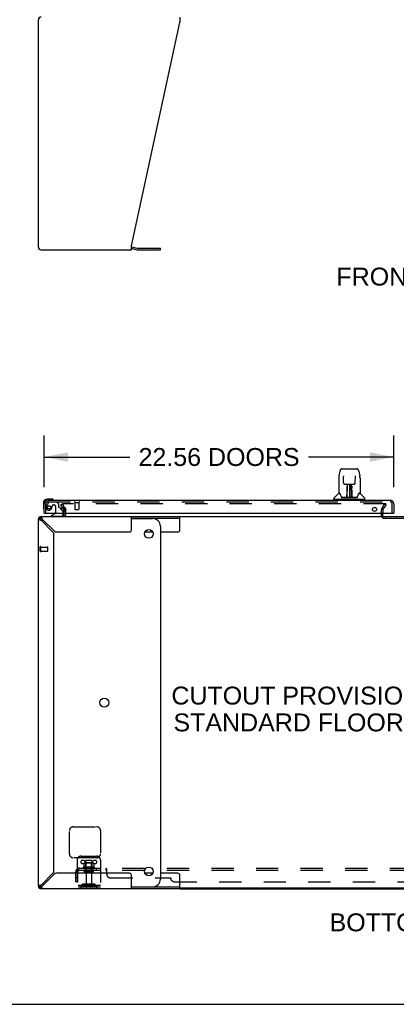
# Model space of a CAD drawing. Header units: inches. Extents: x 0 to 262, y 0 to 169.
# Tile 2 of 78: x 58 to 82, y 0 to 63. Entities that reach past the tile are written whole.
import ezdxf

# ---------------------------------------------------------------- set-up
doc = ezdxf.new("R2010")
doc.units = ezdxf.units.IN
doc.header["$LTSCALE"] = 14.384615
doc.header["$MEASUREMENT"] = 0
doc.linetypes.add('HIDDEN', pattern=[0.2, 0.1, -0.1])
doc.layers.get('0').update_dxf_attribs({"linetype": 'CONTINUOUS'})
for name, color, linetype in [('DEFAULT_2', 8, 'HIDDEN'), ('DIMENSIONS', 7, 'CONTINUOUS'), ('SECONDARY_DOOR_ASSEMBLY', 7, 'CONTINUOUS'), ('SUBPANEL', 7, 'CONTINUOUS')]:
    doc.layers.add(name, color=color, linetype=linetype)
doc.styles.get("Standard").update_dxf_attribs({"font": 'arial.ttf'})
doc.dimstyles.new('DIMSTYLE_1', dxfattribs={"dimtxt": 1.153846, "dimasz": 1.538462, "dimexe": 0.09, "dimexo": 0.07, "dimgap": 0.0375, "dimtad": 0, "dimtih": 1, "dimtoh": 1, "dimzin": 4, "dimdsep": 46, "dimtxsty": 'Standard', "dimblk": '_FILLED', "dimblk1": '_FILLED', "dimblk2": '_FILLED', "dimcen": 0.09, "dimadec": 3, "dimazin": 1, "dimtfac": 1, "dimtdec": 3, "dimtofl": 0, "dimtmove": 0, "dimatfit": 3, "dimldrblk": '_FILLED', "dimfxl": 0, "dimtolj": 1, "dimtzin": 4, "dimarcsym": 0})

# ---------------------------------------------------------------- blocks, each defined once
blk = doc.blocks.new('_FILLED')
at = {"color": 0, "linetype": 'ByBlock'}
blk.add_solid([(0, 0), (-1, 0.2), (-1, -0.2)], dxfattribs=at)
blk = doc.blocks.new('*D2')
at = {"layer": 'DIMENSIONS', "color": 2, "linetype": 'Continuous'}
for p, q in [((59.137, 33.331), (59.137, 36.661)), ((81.699, 33.331), (81.699, 36.661)), ((59.137, 35.276), (64.651, 35.276)), ((81.699, 35.276), (76.185, 35.276))]:
    blk.add_line(p, q, dxfattribs=at)
at = {"layer": 'DIMENSIONS', "color": 2, "linetype": 'Continuous', "xscale": 1.5384615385, "yscale": 1.5384615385, "zscale": 1.5384615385, "rotation": 180}
blk.add_blockref('_FILLED', (59.137, 35.276), dxfattribs=at)
at = {"layer": 'DIMENSIONS', "color": 2, "linetype": 'Continuous', "xscale": 1.5384615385, "yscale": 1.5384615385, "zscale": 1.5384615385}
blk.add_blockref('_FILLED', (81.699, 35.276), dxfattribs=at)
at = {"layer": 'DIMENSIONS', "color": 2, "linetype": 'Continuous', "insert": (70.418, 35.853), "char_height": 1.15385, "width": 10.38033, "attachment_point": 2, "line_spacing_factor": 0.9}
blk.add_mtext('22.56 DOORS', dxfattribs=at)

msp = doc.modelspace()

# ---------------------------------------------------------------- linework, layer by layer
at = {"color": 3, "linetype": 'Continuous'}
for p, q in [((67.885, 63.629), (67.885, 63.289)), ((58.762, 48.796), (58.762, 63.463)), ((64.762, 48.878), (67.885, 63.289)), ((64.762, 48.629), (64.762, 48.878)), ((58.928, 48.629), (64.762, 48.629)), ((64.779, 48.832), (65.128, 48.738)), ((65.144, 48.736), (66.63, 48.736)), ((60.318, 32.011), (60.403, 31.864)), ((60.408, 31.847), (60.408, 31.765)), ((58.762, 7.609), (58.762, 31.276)), ((58.836, 31.229), (58.864, 31.219)), ((58.864, 31.219), (58.896, 31.21)), ((58.896, 31.21), (58.928, 31.2)), ((58.928, 31.443), (67.885, 31.443)), ((58.928, 31.2), (59.697, 30.431)), ((59.004, 31.276), (58.995, 31.309)), ((59.773, 30.507), (59.004, 31.276)), ((60.408, 31.647), (60.408, 31.528)), ((64.762, 30.568), (64.762, 31.443)), ((59.762, 8.61), (59.762, 30.275)), ((59.929, 30.443), (64.637, 30.443)), ((59.697, 8.454), (58.928, 7.685)), ((59.004, 7.609), (59.773, 8.378)), ((64.637, 8.443), (59.929, 8.443)), ((64.762, 7.443), (64.762, 8.318)), ((58.928, 7.685), (58.896, 7.676)), ((67.885, 7.443), (58.928, 7.443)), ((58.976, 7.517), (58.985, 7.546)), ((58.985, 7.546), (58.995, 7.577)), ((58.995, 7.577), (59.004, 7.609)), ((67.885, 7.443), (98.638, 7.443))]:
    msp.add_line(p, q, dxfattribs=at)
at = {"color": 7, "linetype": 'Continuous'}
for p, q in [((64.762, 48.729), (65.101, 48.638)), ((65.144, 48.632), (66.63, 48.632)), ((66.63, 48.632), (66.63, 48.736)), ((60.493, 31.864), (60.397, 32.029)), ((60.505, 31.853), (60.51, 31.848)), ((58.866, 31.276), (58.762, 31.276)), ((58.81, 31.394), (58.884, 31.32)), ((58.928, 31.443), (58.928, 31.339)), ((64.762, 31.339), (67.885, 31.339)), ((64.762, 31.318), (66.13, 31.318)), ((67.885, 30.568), (67.885, 31.443)), ((67.885, 31.443), (98.638, 31.443)), ((80.991, 31.495), (80.991, 31.647)), ((80.991, 31.443), (80.991, 31.453)), ((66.63, 30.818), (66.63, 8.068)), ((65.628, 30.443), (66.132, 30.443)), ((66.63, 30.443), (67.76, 30.443)), ((66.132, 8.443), (65.628, 8.443)), ((67.76, 8.443), (66.63, 8.443)), ((67.885, 7.443), (67.885, 8.318)), ((58.762, 7.609), (58.866, 7.609)), ((58.81, 7.491), (58.884, 7.565)), ((58.928, 7.547), (58.928, 7.443)), ((64.762, 7.568), (66.13, 7.568)), ((67.885, 7.547), (64.762, 7.547)), ((98.638, 7.495), (67.885, 7.495)), ((0, 0), (261.538, 0))]:
    msp.add_line(p, q, dxfattribs=at)
for points in [[(60.493, 31.864), (60.496, 31.861), (60.499, 31.858), (60.502, 31.856), (60.505, 31.853)], [(58.866, 31.276), (58.867, 31.267), (58.87, 31.257)], [(58.87, 31.257), (58.876, 31.248), (58.884, 31.238)], [(58.884, 31.238), (58.893, 31.229), (58.904, 31.219), (58.916, 31.21), (58.928, 31.2)], [(58.947, 31.334), (58.938, 31.338), (58.928, 31.339)], [(59.004, 31.276), (58.995, 31.288), (58.985, 31.3), (58.976, 31.311), (58.966, 31.32), (58.957, 31.328), (58.947, 31.334)], [(58.87, 7.628), (58.867, 7.619), (58.866, 7.609)], [(58.928, 7.685), (58.916, 7.676), (58.904, 7.666), (58.893, 7.657), (58.884, 7.647), (58.876, 7.638), (58.87, 7.628)], [(58.928, 7.547), (58.938, 7.548), (58.947, 7.551)], [(58.947, 7.551), (58.957, 7.557), (58.966, 7.565)], [(58.966, 7.565), (58.976, 7.575), (58.985, 7.585), (58.995, 7.597), (59.004, 7.609)]]:
    msp.add_lwpolyline(points, dxfattribs=at)
at = {"color": 3, "linetype": 'Continuous'}
for points in [[(58.762, 31.276), (58.765, 31.267), (58.774, 31.257), (58.79, 31.248), (58.81, 31.238), (58.836, 31.229)], [(58.976, 31.369), (58.966, 31.394), (58.957, 31.415), (58.947, 31.43), (58.938, 31.44), (58.928, 31.443)], [(58.995, 31.309), (58.985, 31.34), (58.976, 31.369)], [(58.836, 7.657), (58.81, 7.647), (58.79, 7.638), (58.774, 7.628), (58.765, 7.619), (58.762, 7.609)], [(58.896, 7.676), (58.864, 7.666), (58.836, 7.657)], [(58.928, 7.443), (58.938, 7.446), (58.947, 7.455), (58.957, 7.471), (58.966, 7.491), (58.976, 7.517)]]:
    msp.add_lwpolyline(points, dxfattribs=at)
at = {"color": 7, "linetype": 'Continuous'}
for centre in [(65.88, 30.318), (63.013, 19.443), (65.88, 8.568)]:
    msp.add_circle(centre, 0.281, dxfattribs=at)
at = {"color": 3, "linetype": 'Continuous'}
for centre, radius, start, end in [((58.928, 63.463), 0.167, 90, 180), ((58.928, 48.796), 0.167, 180, 270), ((64.736, 48.671), 0.167, 75, 81.03902), ((65.144, 48.798), 0.0625, 255, 270), ((60.375, 31.847), 0.033, 0, 30), ((58.928, 31.276), 0.167, 90, 180), ((60.323, 31.528), 0.085, 270, 360), ((81.041, 31.493), 0.05, 189.97403, 260.02597), ((59.929, 30.663), 0.22, 225, 270), ((64.637, 30.568), 0.125, 270, 360), ((59.542, 30.275), 0.22, 0, 45), ((59.542, 8.61), 0.22, 315, 360), ((59.929, 8.223), 0.22, 90, 135), ((64.637, 8.318), 0.125, 0, 90), ((58.928, 7.609), 0.167, 180, 270)]:
    msp.add_arc(centre, radius, start, end, dxfattribs=at)
at = {"color": 7, "linetype": 'Continuous'}
for centre, radius, start, end in [((65.144, 48.798), 0.167, 255, 270), ((58.928, 31.276), 0.0625, 90, 180), ((59.388, 30.818), 0.5, 128.93779, 141.30402), ((66.13, 30.818), 0.5, 0, 90), ((81.041, 31.493), 0.05, 180, 189.97403), ((81.021, 31.473), 0.03, 198, 270), ((81.041, 31.493), 0.05, 260.02597, 270), ((67.76, 30.568), 0.125, 270, 360), ((67.76, 8.318), 0.125, 0, 90), ((59.388, 8.068), 0.5, 218.69598, 231.06221), ((66.13, 8.068), 0.5, 270, 360), ((58.928, 7.609), 0.0625, 180, 270)]:
    msp.add_arc(centre, radius, start, end, dxfattribs=at)
at = {"layer": 'DEFAULT_2', "color": 8, "linetype": 'HIDDEN'}
for p, q in [((60.207, 32.203), (60.297, 32.255)), ((60.318, 32.011), (60.207, 32.203)), ((60.297, 32.255), (60.493, 31.916)), ((60.311, 32.23), (60.493, 31.916)), ((81.168, 32.255), (60.329, 32.255)), ((60.408, 31.765), (60.408, 31.647)), ((60.512, 31.847), (60.512, 31.528)), ((80.887, 31.847), (80.887, 31.493)), ((80.905, 31.916), (81.101, 32.255)), ((80.991, 31.847), (80.991, 31.647)), ((80.995, 31.864), (81.191, 32.203)), ((81.101, 32.255), (81.191, 32.203)), ((81.168, 32.255), (81.17, 32.255)), ((81.17, 32.255), (81.171, 32.255)), ((81.171, 32.255), (81.173, 32.255)), ((81.183, 32.19), (81.183, 32.242)), ((81.183, 32.19), (81.183, 32.242)), ((80.991, 31.495), (80.991, 31.493)), ((81.041, 31.339), (84.233, 31.339)), ((58.866, 29.197), (58.866, 29.481)), ((58.909, 29.197), (58.909, 29.481)), ((58.909, 29.463), (59.356, 29.463)), ((58.909, 29.215), (59.356, 29.215)), ((59.366, 29.225), (59.366, 29.453)), ((61.012, 11.443), (62.512, 11.443)), ((60.762, 9.693), (60.762, 11.193)), ((62.762, 11.193), (62.762, 9.693)), ((61.512, 9.547), (62.512, 9.547)), ((62.512, 9.443), (61.012, 9.443)), ((61.262, 9.297), (61.262, 7.547)), ((61.693, 9.086), (61.693, 8.868)), ((62.267, 9.108), (61.756, 9.108)), ((61.828, 9.088), (61.808, 9.108)), ((61.824, 9.242), (61.824, 8.647)), ((61.828, 8.792), (61.828, 9.088)), ((62.195, 9.088), (61.828, 9.088)), ((62.169, 9.272), (61.854, 9.272)), ((62.195, 9.088), (62.215, 9.108)), ((62.195, 8.792), (62.195, 9.088)), ((62.199, 9.242), (62.199, 8.647)), ((62.33, 9.086), (62.33, 8.868)), ((62.762, 9.297), (62.762, 7.547)), ((62.367, 8.842), (61.656, 8.842)), ((61.677, 8.772), (62.346, 8.772)), ((62.269, 8.647), (61.754, 8.647)), ((62.269, 8.537), (61.754, 8.537)), ((61.828, 8.792), (61.808, 8.772)), ((62.195, 8.792), (61.828, 8.792)), ((61.847, 8.474), (61.847, 7.577)), ((62.177, 8.474), (62.177, 7.577)), ((62.195, 8.792), (62.215, 8.772)), ((62.762, 7.651), (61.262, 7.651)), ((61.604, 7.719), (61.536, 7.67)), ((61.665, 7.635), (61.597, 7.586)), ((62.352, 7.741), (61.671, 7.741)), ((62.352, 7.637), (61.671, 7.637)), ((61.837, 7.741), (61.837, 7.637)), ((62.187, 7.741), (62.187, 7.637)), ((62.358, 7.635), (62.426, 7.586)), ((62.419, 7.719), (62.487, 7.67)), ((62.762, 7.547), (61.262, 7.547))]:
    msp.add_line(p, q, dxfattribs=at)
for points in [[(60.329, 32.255), (60.327, 32.255), (60.325, 32.255), (60.323, 32.254), (60.321, 32.254), (60.319, 32.253), (60.318, 32.252), (60.316, 32.251), (60.315, 32.25), (60.313, 32.249), (60.312, 32.247), (60.311, 32.246), (60.31, 32.244), (60.31, 32.242), (60.309, 32.24), (60.309, 32.239), (60.309, 32.238)], [(60.309, 32.238), (60.309, 32.237), (60.309, 32.235), (60.31, 32.234), (60.31, 32.232), (60.311, 32.23)], [(81.183, 32.242), (81.183, 32.244), (81.183, 32.245), (81.182, 32.246), (81.182, 32.248), (81.181, 32.249), (81.18, 32.25), (81.179, 32.251), (81.178, 32.252), (81.176, 32.253), (81.175, 32.254), (81.173, 32.255)], [(81.173, 32.255), (81.175, 32.254), (81.176, 32.253), (81.177, 32.252), (81.179, 32.251), (81.18, 32.25), (81.181, 32.249), (81.182, 32.248), (81.182, 32.246), (81.183, 32.245), (81.183, 32.244), (81.183, 32.242)], [(81.183, 32.242), (81.183, 32.242), (81.183, 32.241), (81.183, 32.239), (81.182, 32.238), (81.181, 32.236)], [(81.182, 32.236), (81.182, 32.238), (81.183, 32.239), (81.183, 32.241), (81.183, 32.242), (81.183, 32.242)], [(61.699, 9.096), (61.697, 9.095), (61.696, 9.094), (61.695, 9.093), (61.694, 9.091), (61.693, 9.09), (61.693, 9.088), (61.693, 9.086)], [(62.324, 9.096), (62.326, 9.095), (62.327, 9.094), (62.328, 9.093), (62.329, 9.091), (62.33, 9.09), (62.33, 9.088), (62.33, 9.086)], [(61.693, 8.868), (61.693, 8.867), (61.692, 8.866), (61.692, 8.865), (61.692, 8.864), (61.691, 8.863), (61.691, 8.863), (61.691, 8.862), (61.69, 8.862), (61.69, 8.861), (61.69, 8.861), (61.689, 8.861), (61.689, 8.861), (61.689, 8.86), (61.688, 8.86), (61.688, 8.86), (61.688, 8.86), (61.688, 8.86), (61.687, 8.859)], [(62.336, 8.859), (62.335, 8.86), (62.335, 8.86), (62.335, 8.86), (62.335, 8.86), (62.334, 8.86), (62.334, 8.861), (62.334, 8.861), (62.333, 8.861), (62.333, 8.861), (62.333, 8.862), (62.332, 8.862), (62.332, 8.863), (62.332, 8.863), (62.331, 8.864), (62.331, 8.865), (62.331, 8.866), (62.33, 8.867), (62.33, 8.868)]]:
    msp.add_lwpolyline(points, dxfattribs=at)
for centre in [(61.637, 9.172), (62.387, 9.172)]:
    msp.add_circle(centre, 0.128, dxfattribs=at)
for centre, radius, start, end in [((60.375, 31.847), 0.137, 0, 30), ((81.024, 31.847), 0.137, 150, 180), ((81.024, 31.847), 0.033, 150, 180), ((60.323, 31.528), 0.189, 331.69936, 360), ((81.041, 31.493), 0.154, 180, 270), ((58.887, 29.481), 0.0215, 360, 180), ((58.887, 29.197), 0.0215, 180, 0), ((59.356, 29.453), 0.01, 360, 90), ((59.356, 29.225), 0.01, 270, 0), ((61.012, 11.193), 0.25, 90, 180), ((62.512, 11.193), 0.25, 0, 90), ((61.012, 9.693), 0.25, 180, 270), ((61.512, 9.297), 0.25, 90, 180), ((62.512, 9.693), 0.25, 270, 360), ((62.512, 9.297), 0.25, 0, 90), ((61.756, 8.967), 0.141, 90, 113.95), ((61.854, 9.242), 0.03, 90, 180), ((62.169, 9.242), 0.03, 0, 90), ((62.267, 8.967), 0.141, 66.05, 90), ((61.677, 8.81), 0.0384, 124.44966, 270), ((62.012, 8.242), 0.698, 117.6814, 120.66313), ((61.754, 8.592), 0.055, 90, 270), ((61.784, 8.474), 0.0625, 0, 90), ((62.239, 8.474), 0.0625, 90, 180), ((62.269, 8.592), 0.055, 270, 90), ((62.012, 8.242), 0.698, 59.33687, 62.3186), ((62.346, 8.81), 0.0384, 270, 55.55034), ((61.476, 7.755), 0.104, 270, 305.75389), ((61.671, 7.627), 0.114, 90, 125.75389), ((61.671, 7.627), 0.01, 90, 125.75389), ((62.352, 7.627), 0.114, 54.24611, 90), ((62.352, 7.627), 0.01, 54.24611, 90), ((62.547, 7.755), 0.104, 234.24611, 270), ((61.476, 7.755), 0.208, 270, 305.75389), ((61.877, 7.577), 0.03, 180, 270), ((62.147, 7.577), 0.03, 270, 360), ((62.547, 7.755), 0.208, 234.24611, 270)]:
    msp.add_arc(centre, radius, start, end, dxfattribs=at)
at = {"layer": 'SECONDARY_DOOR_ASSEMBLY', "color": 7, "linetype": 'Continuous'}
for p, q in [((78.215, 34.362), (78.15, 34.057)), ((78.339, 34.517), (79.309, 34.517)), ((79.433, 34.362), (79.498, 34.057)), ((78.135, 33.913), (78.135, 32.95)), ((78.135, 33.913), (78.135, 33.913)), ((78.436, 34.052), (78.436, 34.048)), ((78.436, 34.048), (78.436, 34.044)), ((78.436, 34.044), (78.437, 34.038)), ((78.437, 34.038), (78.437, 34.027)), ((78.444, 33.61), (78.437, 34.027)), ((79.204, 33.61), (79.211, 34.033)), ((79.211, 34.033), (79.212, 34.042)), ((79.212, 34.042), (79.212, 34.047)), ((79.513, 33.913), (79.513, 32.95)), ((78.524, 33.532), (78.585, 33.532)), ((78.625, 33.533), (79.023, 33.533)), ((78.67, 32.686), (78.673, 33.007)), ((78.673, 33.254), (78.674, 33.292)), ((78.673, 33.007), (78.673, 33.058)), ((78.674, 33.363), (78.674, 33.393)), ((78.674, 33.329), (78.674, 33.363)), ((78.674, 33.292), (78.674, 33.329)), ((78.684, 33.533), (78.681, 33.179)), ((78.682, 33.294), (78.681, 33.254)), ((78.681, 33.178), (78.681, 33.254)), ((78.681, 33.179), (78.681, 33.158)), ((78.681, 33.158), (78.681, 33.15)), ((78.681, 33.15), (78.683, 33.15)), ((78.682, 33.399), (78.682, 33.368)), ((78.682, 33.368), (78.682, 33.332)), ((78.682, 33.332), (78.682, 33.294)), ((78.697, 33.308), (78.682, 33.308)), ((78.682, 33.29), (78.697, 33.29)), ((78.683, 33.15), (78.682, 33.074)), ((78.682, 33.074), (78.682, 33.074)), ((78.682, 33.066), (78.682, 33.074)), ((78.682, 33.055), (78.682, 33.066)), ((78.684, 33.066), (78.682, 33.066)), ((78.682, 33.064), (78.69, 33.064)), ((78.682, 32.818), (78.682, 33.054)), ((78.686, 32.673), (78.701, 33.533)), ((78.71, 33.528), (78.709, 33.479)), ((78.71, 33.533), (78.71, 33.528)), ((78.824, 33.533), (78.824, 32.662)), ((78.939, 33.479), (78.938, 33.533)), ((78.962, 32.673), (78.947, 33.533)), ((78.966, 33.308), (78.951, 33.308)), ((78.951, 33.29), (78.966, 33.29)), ((78.958, 33.064), (78.966, 33.064)), ((78.967, 33.179), (78.964, 33.533)), ((78.966, 33.066), (78.964, 33.066)), ((78.965, 33.15), (78.966, 33.074)), ((78.966, 33.313), (78.966, 33.35)), ((78.967, 33.274), (78.966, 33.313)), ((78.966, 33.074), (78.966, 33.072)), ((78.966, 33.072), (78.966, 33.06)), ((78.966, 33.06), (78.966, 33.057)), ((78.966, 33.057), (78.966, 33.056)), ((78.966, 32.818), (78.966, 33.054)), ((78.967, 33.178), (78.967, 33.274)), ((78.967, 33.158), (78.967, 33.179)), ((78.967, 33.159), (78.967, 33.169)), ((78.967, 33.131), (78.967, 33.159)), ((78.967, 33.15), (78.967, 33.158)), ((78.974, 33.393), (78.974, 33.363)), ((78.974, 33.363), (78.974, 33.329)), ((78.974, 33.329), (78.974, 33.292)), ((78.974, 33.292), (78.975, 33.254)), ((78.975, 33.007), (78.978, 32.686)), ((79.063, 33.532), (79.124, 33.532)), ((59.596, 32.561), (59.34, 32.561)), ((59.383, 32.501), (59.34, 32.501)), ((59.634, 32.558), (59.596, 32.561)), ((77.82, 32.548), (77.82, 32.603)), ((79.82, 32.54), (77.828, 32.54)), ((78.126, 32.925), (77.832, 32.63)), ((77.879, 32.54), (77.879, 32.501)), ((78.203, 32.942), (78.143, 32.942)), ((78.147, 32.934), (78.209, 32.934)), ((78.206, 32.939), (78.207, 32.938)), ((78.671, 32.666), (78.338, 32.666)), ((78.36, 32.658), (79.288, 32.658)), ((78.673, 32.666), (78.671, 32.666)), ((78.68, 32.981), (78.672, 32.981)), ((78.674, 32.662), (78.673, 32.663)), ((78.676, 32.668), (78.676, 32.666)), ((78.677, 32.686), (78.68, 32.981)), ((78.679, 32.677), (78.68, 32.679)), ((78.679, 32.677), (78.679, 32.677)), ((78.679, 32.676), (78.679, 32.677)), ((78.68, 32.698), (78.681, 32.727)), ((78.68, 32.698), (78.68, 32.674)), ((78.68, 32.688), (78.68, 32.698)), ((78.68, 32.681), (78.68, 32.688)), ((78.68, 32.679), (78.68, 32.681)), ((78.681, 32.727), (78.682, 32.818)), ((78.686, 32.663), (78.69, 32.66)), ((78.696, 32.741), (78.688, 32.741)), ((78.69, 32.666), (78.689, 32.666)), ((78.696, 32.741), (78.695, 32.664)), ((78.695, 32.664), (78.824, 32.662)), ((78.953, 32.664), (78.824, 32.662)), ((78.953, 32.664), (78.952, 32.741)), ((78.96, 32.741), (78.952, 32.741)), ((78.959, 32.666), (78.958, 32.666)), ((78.966, 32.818), (78.967, 32.727)), ((78.967, 32.727), (78.968, 32.7)), ((78.968, 32.7), (78.968, 32.687)), ((78.968, 32.674), (78.968, 32.698)), ((78.968, 32.687), (78.968, 32.684)), ((78.968, 32.684), (78.968, 32.681)), ((78.968, 32.681), (78.968, 32.68)), ((78.968, 32.68), (78.969, 32.678)), ((78.968, 32.674), (78.968, 32.672)), ((78.969, 32.678), (78.969, 32.677)), ((78.969, 32.677), (78.969, 32.676)), ((78.969, 32.676), (78.969, 32.675)), ((78.972, 32.666), (78.972, 32.668)), ((78.972, 32.668), (78.973, 32.667)), ((78.974, 32.661), (78.974, 32.662)), ((79.31, 32.666), (78.977, 32.666)), ((79.437, 32.93), (79.441, 32.938)), ((79.439, 32.934), (79.501, 32.934)), ((79.441, 32.938), (79.441, 32.938)), ((79.445, 32.942), (79.445, 32.942)), ((79.505, 32.942), (79.445, 32.942)), ((79.522, 32.925), (79.816, 32.63)), ((79.769, 32.54), (79.769, 32.501)), ((79.828, 32.548), (79.828, 32.603)), ((59.077, 32.298), (59.077, 32.041)), ((59.077, 32.041), (59.079, 32.003)), ((59.137, 32.298), (59.137, 32.254)), ((60.256, 31.874), (60.336, 31.793)), ((59.157, 31.647), (59.137, 31.647)), ((59.817, 31.62), (59.579, 31.482)), ((59.579, 31.443), (59.579, 31.482)), ((60.366, 31.647), (60.366, 31.6)), ((81.679, 31.647), (81.699, 31.647))]:
    msp.add_line(p, q, dxfattribs=at)
at = {"layer": 'SECONDARY_DOOR_ASSEMBLY', "color": 3, "linetype": 'Continuous'}
for p, q in [((59.383, 32.501), (81.453, 32.501)), ((59.137, 31.647), (59.137, 32.254)), ((81.699, 32.254), (81.699, 31.647)), ((59.157, 31.647), (81.679, 31.647))]:
    msp.add_line(p, q, dxfattribs=at)
at = {"layer": 'SECONDARY_DOOR_ASSEMBLY', "color": 8, "linetype": 'HIDDEN'}
for p, q in [((59.383, 32.397), (81.453, 32.397)), ((59.481, 32.376), (59.933, 32.376)), ((60.059, 32.25), (59.933, 32.376)), ((59.241, 31.647), (59.241, 32.254)), ((59.416, 32.342), (59.315, 32.198)), ((59.638, 32.086), (59.638, 32.097)), ((59.769, 32.184), (59.736, 32.184)), ((59.867, 32.086), (59.867, 31.706)), ((60.059, 32.25), (60.059, 32.071)), ((60.117, 32.012), (60.256, 31.874)), ((61.099, 32.354), (61.383, 32.354)), ((61.117, 32.354), (61.117, 31.907)), ((61.127, 31.897), (61.355, 31.897)), ((61.365, 32.354), (61.365, 31.907)), ((81.595, 31.647), (81.595, 32.254)), ((60.209, 31.443), (59.579, 31.443)), ((60.366, 31.722), (60.366, 31.647))]:
    msp.add_line(p, q, dxfattribs=at)
at = {"layer": 'SECONDARY_DOOR_ASSEMBLY', "color": 7, "linetype": 'Continuous'}
for points in [[(78.339, 34.517), (78.336, 34.516), (78.323, 34.515), (78.31, 34.512), (78.297, 34.506), (78.286, 34.5), (78.276, 34.492), (78.267, 34.483), (78.258, 34.473), (78.251, 34.463), (78.245, 34.451), (78.239, 34.439), (78.233, 34.425), (78.228, 34.41), (78.223, 34.394), (78.218, 34.375), (78.215, 34.362)], [(79.433, 34.362), (79.43, 34.375), (79.425, 34.394), (79.42, 34.411), (79.415, 34.426), (79.409, 34.439), (79.403, 34.452), (79.396, 34.463), (79.389, 34.474), (79.381, 34.483), (79.372, 34.492), (79.362, 34.5), (79.35, 34.507), (79.338, 34.512), (79.325, 34.515), (79.311, 34.516), (79.309, 34.517)], [(78.15, 34.057), (78.144, 34.026), (78.139, 33.986), (78.136, 33.946), (78.135, 33.913)], [(78.436, 34.056), (78.436, 34.056), (78.436, 34.056), (78.436, 34.055), (78.436, 34.054), (78.436, 34.053), (78.436, 34.052)], [(79.212, 34.047), (79.212, 34.051), (79.212, 34.052), (79.212, 34.054), (79.212, 34.055), (79.212, 34.055), (79.212, 34.055)], [(79.513, 33.913), (79.512, 33.947), (79.509, 33.987), (79.504, 34.027), (79.498, 34.057)], [(78.444, 33.61), (78.445, 33.603), (78.446, 33.592), (78.45, 33.582), (78.455, 33.572), (78.461, 33.562), (78.469, 33.554), (78.477, 33.547), (78.487, 33.541), (78.497, 33.537), (78.508, 33.534), (78.518, 33.532), (78.523, 33.532)], [(78.585, 33.532), (78.594, 33.532), (78.605, 33.533), (78.616, 33.533), (78.625, 33.533)], [(78.673, 33.058), (78.673, 33.082), (78.673, 33.105), (78.673, 33.126), (78.673, 33.146), (78.673, 33.163)], [(78.682, 33.399), (78.682, 33.397), (78.681, 33.396), (78.68, 33.395), (78.678, 33.394), (78.676, 33.393), (78.674, 33.393)], [(78.681, 33.158), (78.681, 33.158), (78.682, 33.154), (78.683, 33.15)], [(78.965, 33.15), (78.966, 33.154), (78.967, 33.158), (78.967, 33.158)], [(78.966, 33.35), (78.966, 33.384), (78.966, 33.399)], [(78.966, 33.056), (78.966, 33.055), (78.966, 33.055), (78.966, 33.055)], [(78.968, 33.035), (78.968, 33.061), (78.968, 33.086), (78.968, 33.109), (78.967, 33.131)], [(78.971, 32.686), (78.968, 33.008), (78.968, 33.035)], [(78.975, 33.163), (78.975, 33.146), (78.975, 33.126), (78.975, 33.105), (78.975, 33.082), (78.975, 33.058), (78.975, 33.007)], [(79.023, 33.533), (79.032, 33.533), (79.043, 33.533), (79.054, 33.532), (79.063, 33.532)], [(79.125, 33.532), (79.131, 33.533), (79.142, 33.534), (79.152, 33.537), (79.162, 33.542), (79.172, 33.548), (79.18, 33.555), (79.188, 33.564), (79.194, 33.573), (79.199, 33.583), (79.202, 33.594), (79.204, 33.605), (79.204, 33.61)], [(78.203, 32.942), (78.204, 32.941), (78.205, 32.941), (78.206, 32.94), (78.206, 32.939)], [(78.203, 32.942), (78.203, 32.942), (78.203, 32.942), (78.203, 32.942)], [(78.206, 32.939), (78.205, 32.94), (78.205, 32.941), (78.205, 32.941), (78.205, 32.942), (78.205, 32.942)], [(78.212, 32.934), (78.211, 32.935), (78.209, 32.936), (78.208, 32.937), (78.207, 32.938), (78.206, 32.939)], [(78.207, 32.938), (78.211, 32.931), (78.225, 32.903), (78.239, 32.867), (78.255, 32.825), (78.271, 32.777), (78.285, 32.73)], [(78.285, 32.73), (78.288, 32.721), (78.293, 32.708), (78.298, 32.698), (78.303, 32.689), (78.308, 32.682)], [(78.308, 32.682), (78.314, 32.676), (78.321, 32.671), (78.328, 32.668), (78.336, 32.666), (78.338, 32.666)], [(78.669, 32.666), (78.671, 32.666), (78.673, 32.667), (78.675, 32.668), (78.676, 32.67), (78.677, 32.672), (78.677, 32.674)], [(78.673, 32.663), (78.672, 32.663), (78.672, 32.663), (78.671, 32.663), (78.67, 32.662), (78.67, 32.662), (78.669, 32.661)], [(78.679, 32.674), (78.679, 32.672), (78.678, 32.67), (78.677, 32.669), (78.675, 32.667), (78.673, 32.666), (78.673, 32.666)], [(78.673, 32.666), (78.674, 32.667), (78.675, 32.667), (78.676, 32.668)], [(78.676, 32.668), (78.677, 32.669), (78.678, 32.67), (78.678, 32.671), (78.679, 32.671), (78.679, 32.672), (78.679, 32.672), (78.679, 32.673), (78.679, 32.673), (78.679, 32.673), (78.679, 32.674), (78.679, 32.674), (78.679, 32.674), (78.679, 32.674), (78.679, 32.675), (78.679, 32.675), (78.679, 32.675), (78.679, 32.676)], [(78.676, 32.667), (78.678, 32.668), (78.679, 32.67)], [(78.679, 32.67), (78.68, 32.672), (78.68, 32.674)], [(78.679, 32.67), (78.679, 32.669), (78.68, 32.668), (78.681, 32.667), (78.683, 32.665), (78.684, 32.664), (78.686, 32.663)], [(78.685, 32.667), (78.684, 32.667), (78.684, 32.668), (78.683, 32.668), (78.682, 32.669), (78.681, 32.67), (78.68, 32.67), (78.68, 32.671), (78.68, 32.672)], [(78.689, 32.666), (78.688, 32.666), (78.687, 32.666), (78.686, 32.666), (78.685, 32.667)], [(78.69, 32.66), (78.691, 32.658), (78.691, 32.658)], [(78.957, 32.658), (78.957, 32.658), (78.958, 32.66), (78.962, 32.663)], [(78.962, 32.666), (78.961, 32.666), (78.959, 32.666)], [(78.968, 32.672), (78.968, 32.671), (78.967, 32.67), (78.966, 32.669), (78.965, 32.668), (78.964, 32.667), (78.963, 32.667), (78.962, 32.666)], [(78.962, 32.663), (78.964, 32.664), (78.965, 32.665), (78.966, 32.666), (78.967, 32.667), (78.968, 32.668), (78.969, 32.669), (78.969, 32.67), (78.969, 32.67)], [(78.968, 32.672), (78.969, 32.67), (78.97, 32.668), (78.972, 32.667), (78.972, 32.667)], [(78.969, 32.675), (78.969, 32.675), (78.969, 32.675), (78.969, 32.674), (78.969, 32.674), (78.969, 32.674), (78.969, 32.674), (78.969, 32.673), (78.969, 32.673), (78.969, 32.673), (78.969, 32.672), (78.969, 32.672), (78.969, 32.671), (78.97, 32.67), (78.971, 32.669), (78.972, 32.668)], [(78.971, 32.674), (78.971, 32.672), (78.972, 32.67), (78.973, 32.668), (78.975, 32.667), (78.977, 32.666), (78.979, 32.666)], [(78.973, 32.667), (78.974, 32.667), (78.975, 32.666)], [(78.974, 32.661), (78.974, 32.66), (78.974, 32.66), (78.974, 32.66), (78.974, 32.659), (78.975, 32.659), (78.975, 32.659), (78.976, 32.66), (78.976, 32.66), (78.977, 32.66), (78.978, 32.66), (78.978, 32.661), (78.979, 32.661)], [(78.975, 32.666), (78.976, 32.666), (78.977, 32.666)], [(79.31, 32.666), (79.312, 32.666), (79.32, 32.668), (79.327, 32.671), (79.334, 32.676), (79.34, 32.682)], [(79.34, 32.682), (79.345, 32.689), (79.35, 32.698), (79.355, 32.708), (79.36, 32.721), (79.363, 32.73)], [(79.363, 32.73), (79.377, 32.776), (79.392, 32.823), (79.408, 32.865), (79.423, 32.902), (79.437, 32.93)], [(79.442, 32.939), (79.441, 32.938), (79.44, 32.937), (79.439, 32.936), (79.437, 32.935), (79.436, 32.934)], [(79.441, 32.938), (79.442, 32.939), (79.442, 32.939)], [(79.442, 32.939), (79.443, 32.94), (79.443, 32.941), (79.444, 32.941), (79.445, 32.942)], [(79.443, 32.942), (79.443, 32.942), (79.443, 32.941), (79.443, 32.941), (79.443, 32.94), (79.442, 32.939)]]:
    msp.add_lwpolyline(points, dxfattribs=at)
at = {"layer": 'SECONDARY_DOOR_ASSEMBLY', "color": 8, "linetype": 'HIDDEN'}
msp.add_circle((59.441, 32.034), 0.101, dxfattribs=at)
at = {"layer": 'SECONDARY_DOOR_ASSEMBLY', "color": 3, "linetype": 'Continuous'}
for centre in [(60.387, 31.897), (80.449, 31.897)]:
    msp.add_circle(centre, 0.133, dxfattribs=at)
at = {"layer": 'SECONDARY_DOOR_ASSEMBLY', "color": 7, "linetype": 'Continuous'}
for centre, radius, start, end in [((78.684, 33.057), 0.00886, 359, 89), ((78.964, 33.057), 0.00886, 91, 181), ((59.34, 32.298), 0.263, 90, 180), ((59.34, 32.298), 0.203, 90, 180), ((59.596, 32.311), 0.25, 59.11011, 90), ((59.717, 32.516), 0.015, 270, 353.62041), ((59.717, 32.512), 0.015, 6.37959, 59.11011), ((77.859, 32.603), 0.0394, 135, 180), ((77.828, 32.548), 0.00787, 180, 270), ((78.147, 32.904), 0.0295, 90, 135), ((78.143, 32.95), 0.00787, 180, 270), ((78.684, 32.666), 0.00787, 182, 258.86947), ((78.695, 32.673), 0.00886, 179.00263, 269), ((78.953, 32.673), 0.00886, 271, 1), ((78.964, 32.666), 0.00787, 281.13294, 358), ((79.501, 32.904), 0.0295, 45, 90), ((79.505, 32.95), 0.00787, 270, 360), ((79.789, 32.603), 0.0394, 0, 45), ((79.82, 32.548), 0.00787, 270, 360), ((59.327, 32.041), 0.25, 180, 210.88989), ((59.125, 31.921), 0.015, 210.88989, 263.62041), ((59.122, 31.921), 0.015, 276.37959, 360), ((60.266, 31.722), 0.1, 27.02681, 45), ((59.767, 31.706), 0.1, 300.09201, 323.45319), ((60.209, 31.6), 0.157, 270, 360)]:
    msp.add_arc(centre, radius, start, end, dxfattribs=at)
at = {"layer": 'SECONDARY_DOOR_ASSEMBLY', "color": 3, "linetype": 'Continuous'}
for centre, start, end in [((59.383, 32.254), 90, 180), ((81.453, 32.254), 0, 90)]:
    msp.add_arc(centre, 0.246, start, end, dxfattribs=at)
at = {"layer": 'SECONDARY_DOOR_ASSEMBLY', "color": 8, "linetype": 'HIDDEN'}
for centre, radius, start, end in [((59.383, 32.254), 0.142, 90, 180), ((59.481, 32.297), 0.079, 90, 144.9), ((61.099, 32.375), 0.0215, 90, 270), ((61.383, 32.375), 0.0215, 270, 90), ((81.453, 32.254), 0.142, 0, 90), ((59.441, 32.034), 0.187, 163.15611, 342.15176), ((59.631, 31.976), 0.386, 144.9, 163.15611), ((59.245, 32.097), 0.393, 342.07023, 358.3395), ((59.736, 32.086), 0.098, 90, 180), ((59.769, 32.086), 0.098, 0, 90), ((60.098, 32.071), 0.039, 180, 248.39038), ((60.046, 31.942), 0.1, 45, 68.39038), ((60.266, 31.722), 0.1, 0, 27.02681), ((61.127, 31.907), 0.01, 180, 270), ((61.355, 31.907), 0.01, 270, 360), ((59.767, 31.706), 0.1, 323.45319, 360)]:
    msp.add_arc(centre, radius, start, end, dxfattribs=at)
at = {"layer": 'SUBPANEL', "color": 8, "linetype": 'HIDDEN'}
for p, q in [((61.168, 7.897), (61.168, 8.535)), ((61.254, 8.718), (61.334, 8.621)), ((61.293, 8.647), (61.293, 8.772)), ((61.293, 8.772), (104.98, 8.772)), ((61.293, 8.647), (104.98, 8.647)), ((61.293, 7.897), (61.293, 8.535)), ((61.762, 8.772), (61.762, 8.647)), ((62.262, 8.772), (62.262, 8.647)), ((62.49, 8.772), (62.49, 8.647)), ((62.771, 8.772), (62.771, 8.647)), ((63.132, 8.647), (63.132, 8.772)), ((63.134, 8.772), (63.132, 8.772)), ((63.139, 8.77), (63.137, 8.771)), ((63.148, 8.632), (63.145, 8.636)), ((63.168, 8.621), (63.166, 8.621)), ((63.168, 8.397), (63.168, 8.718)), ((61.293, 8.147), (61.168, 8.147)), ((61.293, 7.897), (61.168, 7.897)), ((63.418, 8.147), (67.293, 8.147)), ((67.543, 7.897), (98.73, 7.897))]:
    msp.add_line(p, q, dxfattribs=at)
for points in [[(61.254, 8.718), (61.256, 8.72), (61.258, 8.722), (61.261, 8.725), (61.262, 8.728), (61.264, 8.731), (61.266, 8.735), (61.268, 8.738), (61.269, 8.742)], [(61.269, 8.742), (61.273, 8.749), (61.274, 8.753), (61.276, 8.756), (61.277, 8.759), (61.279, 8.761), (61.28, 8.764), (61.282, 8.767), (61.284, 8.768), (61.286, 8.77), (61.288, 8.771), (61.29, 8.771), (61.291, 8.772), (61.293, 8.772)], [(61.293, 8.706), (61.293, 8.706), (61.293, 8.706), (61.293, 8.707), (61.293, 8.706), (61.293, 8.706), (61.293, 8.706), (61.293, 8.706), (61.293, 8.705), (61.293, 8.705), (61.293, 8.704), (61.293, 8.703)], [(61.316, 8.643), (61.316, 8.643), (61.316, 8.643), (61.316, 8.643), (61.315, 8.643), (61.315, 8.644), (61.315, 8.644), (61.315, 8.644), (61.314, 8.645), (61.314, 8.645), (61.314, 8.646), (61.313, 8.647), (61.313, 8.647), (61.313, 8.648), (61.312, 8.648), (61.312, 8.649), (61.312, 8.65), (61.311, 8.65), (61.311, 8.651), (61.311, 8.651), (61.31, 8.652), (61.31, 8.653), (61.31, 8.654), (61.309, 8.654), (61.309, 8.655), (61.309, 8.656), (61.308, 8.656), (61.308, 8.657), (61.308, 8.658), (61.307, 8.659), (61.307, 8.659), (61.307, 8.66), (61.306, 8.661), (61.306, 8.662), (61.306, 8.663), (61.305, 8.663), (61.305, 8.664), (61.304, 8.665), (61.304, 8.666), (61.304, 8.667), (61.303, 8.668), (61.303, 8.669), (61.303, 8.67), (61.302, 8.671), (61.302, 8.672), (61.302, 8.673), (61.301, 8.674), (61.301, 8.675), (61.3, 8.676), (61.3, 8.677), (61.3, 8.678), (61.299, 8.679), (61.299, 8.68), (61.299, 8.681), (61.298, 8.682), (61.298, 8.683), (61.298, 8.684), (61.297, 8.685), (61.297, 8.686), (61.297, 8.687), (61.296, 8.688), (61.296, 8.689), (61.296, 8.69), (61.296, 8.691), (61.295, 8.692), (61.295, 8.693), (61.295, 8.694), (61.295, 8.695), (61.295, 8.696), (61.294, 8.697), (61.294, 8.698), (61.294, 8.699), (61.294, 8.7), (61.294, 8.701), (61.293, 8.701), (61.293, 8.702), (61.293, 8.703), (61.293, 8.704), (61.293, 8.705), (61.293, 8.705), (61.293, 8.706), (61.293, 8.706), (61.293, 8.706)], [(61.32, 8.629), (61.316, 8.632), (61.314, 8.634), (61.312, 8.636), (61.31, 8.638), (61.307, 8.64), (61.305, 8.642), (61.303, 8.643), (61.3, 8.645), (61.298, 8.646), (61.296, 8.646), (61.294, 8.647), (61.293, 8.647)], [(61.313, 8.647), (61.313, 8.646), (61.314, 8.646), (61.314, 8.645), (61.314, 8.645), (61.315, 8.644), (61.315, 8.644), (61.315, 8.644), (61.315, 8.643), (61.316, 8.643), (61.316, 8.643), (61.316, 8.643), (61.316, 8.643)], [(61.334, 8.621), (61.333, 8.621), (61.332, 8.621), (61.331, 8.621), (61.33, 8.621), (61.329, 8.621), (61.328, 8.622), (61.327, 8.623), (61.325, 8.624), (61.324, 8.626), (61.322, 8.627), (61.32, 8.629)], [(63.144, 8.764), (63.142, 8.767), (63.14, 8.768), (63.139, 8.77), (63.137, 8.771), (63.135, 8.771), (63.134, 8.772), (63.132, 8.772)], [(63.141, 8.642), (63.14, 8.643), (63.138, 8.645), (63.137, 8.646), (63.135, 8.646), (63.134, 8.647), (63.132, 8.647)], [(63.135, 8.646), (63.134, 8.647), (63.132, 8.647)], [(63.145, 8.636), (63.144, 8.638), (63.143, 8.64), (63.141, 8.642), (63.14, 8.643), (63.138, 8.645), (63.137, 8.646)], [(63.146, 8.761), (63.144, 8.764), (63.142, 8.767)], [(63.151, 8.753), (63.149, 8.756), (63.148, 8.759), (63.146, 8.761)], [(63.158, 8.622), (63.156, 8.623), (63.155, 8.624), (63.153, 8.626), (63.152, 8.627), (63.151, 8.629), (63.149, 8.63), (63.148, 8.632)], [(63.154, 8.746), (63.152, 8.749), (63.151, 8.753)], [(63.168, 8.621), (63.166, 8.621), (63.164, 8.621), (63.163, 8.621), (63.161, 8.621), (63.159, 8.621), (63.158, 8.622), (63.156, 8.623), (63.155, 8.624), (63.153, 8.626), (63.152, 8.627)], [(63.165, 8.722), (63.163, 8.725), (63.161, 8.728), (63.16, 8.731), (63.158, 8.735), (63.157, 8.738), (63.154, 8.746)], [(63.164, 8.621), (63.163, 8.621), (63.161, 8.621)], [(63.168, 8.718), (63.166, 8.72), (63.165, 8.722)]]:
    msp.add_lwpolyline(points, dxfattribs=at)
for centre, radius, start, end in [((61.405, 8.535), 0.237, 90, 180), ((61.405, 8.535), 0.112, 90, 180), ((63.418, 8.397), 0.25, 180, 270), ((67.543, 8.147), 0.25, 180, 270)]:
    msp.add_arc(centre, radius, start, end, dxfattribs=at)

# ---------------------------------------------------------------- texts
at = {"layer": 'DIMENSIONS', "color": 2, "linetype": 'Continuous', "attachment_point": 2, "line_spacing_factor": 0.9}
for s, insert, char_height, width in [('FRONT VIEW', (83.049, 47.482), 1.1538, 10.09723), ('CUTOUT PROVISIONS FOR MOUNTING A\\PSTANDARD FLOOR KIT TO THE BOTTOM', (83.234, 20.476), 1.15385, 31.72862), ('BOTTOM VIEW', (83.278, 5.86), 1.15385, 11.43552)]:
    msp.add_mtext(s, dxfattribs=dict(at, insert=insert, char_height=char_height, width=width))

# ---------------------------------------------------------------- dimensions: what is measured, and where the dimension line sits
at = {"layer": 'DIMENSIONS', "color": 2, "linetype": 'Continuous'}
dim = msp.add_linear_dim(base=(59.137, 35.276), p1=(81.699, 33.261), p2=(59.137, 33.261), angle=180, text='<> DOORS', dimstyle='DIMSTYLE_1', dxfattribs=at)
dim.commit()
dim.dimension.update_dxf_attribs({"geometry": '*D2', "text_midpoint": (70.418, 35.276), "dimtype": 160})

doc.saveas('drawing.dxf')
